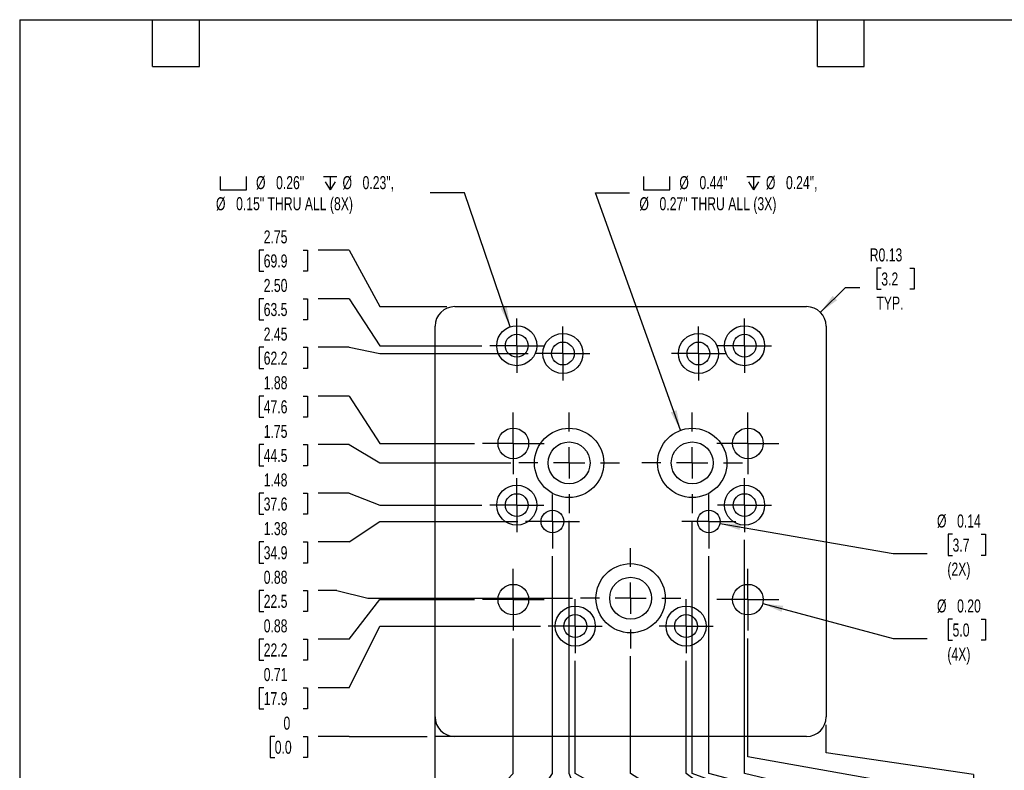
# Model space of a CAD drawing. Header units: inches. Extents: x 0.5 to 21.5, y 0.5 to 16.5.
# Tile 2 of 3: x 0.5 to 13.1, y 6.9 to 16.5. Entities that reach past the tile are written whole.
import ezdxf

# ---------------------------------------------------------------- set-up
doc = ezdxf.new("R2010")
doc.units = ezdxf.units.IN
doc.header["$LTSCALE"] = 2
doc.header["$MEASUREMENT"] = 0
doc.header["$PDSIZE"] = -1
doc.linetypes.add('CENTERX2', pattern=[0.8, 0.5, -0.1, 0.1, -0.1])
doc.layers.add('CENTER', color=40, linetype='CENTERX2')
doc.layers.add('DIMENSIONS', color=140, linetype='Continuous', lineweight=25)
doc.layers.add('TEXT', color=140, linetype='Continuous', lineweight=25)
doc.styles.add('SLDTEXTSTYLE0', font='TXT', dxfattribs={"width": 0.7})
doc.dimstyles.new('SLDDIMSTYLE0', dxfattribs={"dimtxt": 0.169922, "dimasz": 0.26, "dimexe": 0, "dimexo": 0.0625, "dimgap": 0.04248, "dimtad": 0, "dimtih": 1, "dimtoh": 1, "dimdec": 0, "dimlfac": 0.5, "dimrnd": 1e-09, "dimdsep": 46, "dimtxsty": 'SLDTEXTSTYLE0', "dimblk1": 'NONE', "dimblk2": 'NONE', "dimsah": 1, "dimcen": 0.09, "dimadec": 0, "dimazin": 2, "dimtfac": 1, "dimtdec": 0, "dimtofl": 0, "dimtmove": 0, "dimatfit": 3, "dimldrblk": 'NONE', "dimfxl": 0, "dimfrac": 2, "dimtolj": 1, "dimtzin": 12, "dimarcsym": 0})
doc.dimstyles.new('SLDDIMSTYLE1', dxfattribs={"dimtxt": 0.169922, "dimasz": 0.26, "dimexe": 0, "dimexo": 0.0625, "dimgap": 0.04248, "dimtad": 0, "dimtih": 1, "dimtoh": 1, "dimlfac": 0.5, "dimrnd": 1e-09, "dimdsep": 46, "dimtxsty": 'SLDTEXTSTYLE0', "dimblk1": 'NONE', "dimblk2": 'NONE', "dimsah": 1, "dimcen": 0.09, "dimadec": 0, "dimazin": 2, "dimtfac": 1, "dimtofl": 0, "dimtmove": 0, "dimatfit": 3, "dimldrblk": 'NONE', "dimfxl": 0, "dimfrac": 2, "dimtolj": 1, "dimtzin": 12, "dimarcsym": 0})
doc.dimstyles.new('SLDDIMSTYLE2', dxfattribs={"dimtxt": 0.169922, "dimasz": 0.26, "dimexe": 0, "dimexo": 0.0625, "dimgap": 0.04248, "dimtad": 0, "dimtih": 1, "dimtoh": 1, "dimlfac": 0.5, "dimrnd": 1e-09, "dimzin": 12, "dimdsep": 46, "dimtxsty": 'SLDTEXTSTYLE0', "dimblk1": 'NONE', "dimblk2": 'NONE', "dimsah": 1, "dimcen": 0.09, "dimadec": 0, "dimazin": 3, "dimtfac": 1, "dimtofl": 0, "dimtmove": 0, "dimatfit": 3, "dimldrblk": 'NONE', "dimfxl": 0, "dimfrac": 2, "dimtolj": 1, "dimtzin": 12, "dimarcsym": 0})
doc.dimstyles.new('SLDDIMSTYLE3', dxfattribs={"dimtxt": 0.169922, "dimasz": 0.26, "dimexe": 0, "dimexo": 0.0625, "dimgap": 0.04248, "dimtad": 0, "dimtih": 1, "dimtoh": 1, "dimlfac": 0.5, "dimrnd": 1e-09, "dimzin": 4, "dimdsep": 46, "dimtxsty": 'SLDTEXTSTYLE0', "dimblk1": 'NONE', "dimblk2": 'NONE', "dimsah": 1, "dimcen": 0.09, "dimadec": 0, "dimazin": 1, "dimtfac": 1, "dimtofl": 0, "dimtmove": 0, "dimatfit": 3, "dimldrblk": 'NONE', "dimfxl": 0, "dimfrac": 2, "dimtolj": 1, "dimtzin": 12, "dimarcsym": 0})
doc.dimstyles.new('SLDDIMSTYLE4', dxfattribs={"dimtxt": 0.169922, "dimasz": 0.26, "dimexe": 0, "dimexo": 0.0625, "dimgap": 0.04248, "dimtad": 0, "dimtih": 1, "dimtoh": 1, "dimlfac": 0.5, "dimrnd": 1e-09, "dimzin": 0, "dimdsep": 46, "dimtxsty": 'SLDTEXTSTYLE0', "dimblk1": 'NONE', "dimblk2": 'NONE', "dimsah": 1, "dimcen": 0.09, "dimadec": 0, "dimazin": 0, "dimtfac": 1, "dimtofl": 0, "dimtmove": 0, "dimatfit": 3, "dimldrblk": 'NONE', "dimfxl": 0, "dimfrac": 2, "dimtolj": 1, "dimtzin": 12, "dimarcsym": 0})
doc.dimstyles.new('SLDDIMSTYLE5', dxfattribs={"dimtxt": 0.169922, "dimasz": 0.26, "dimexe": 0, "dimexo": 0.0625, "dimgap": 0.04248, "dimtad": 0, "dimtih": 1, "dimtoh": 1, "dimlfac": 0.5, "dimrnd": 1e-09, "dimdsep": 46, "dimtxsty": 'SLDTEXTSTYLE0', "dimsah": 1, "dimcen": 0, "dimadec": 0, "dimazin": 2, "dimtfac": 1, "dimtofl": 0, "dimtmove": 0, "dimatfit": 3, "dimfxl": 0, "dimfrac": 2, "dimtolj": 1, "dimtzin": 12, "dimarcsym": 0})
doc.dimstyles.new('SLDDIMSTYLE6', dxfattribs={"dimtxt": 0.169922, "dimasz": 0.26, "dimexe": 0, "dimexo": 0.0625, "dimgap": 0.04248, "dimtad": 0, "dimtih": 1, "dimtoh": 1, "dimlfac": 0.5, "dimrnd": 1e-09, "dimzin": 0, "dimdsep": 46, "dimtxsty": 'SLDTEXTSTYLE0', "dimsah": 1, "dimcen": 0, "dimadec": 0, "dimazin": 0, "dimtfac": 1, "dimtofl": 0, "dimtmove": 0, "dimatfit": 3, "dimfxl": 0, "dimfrac": 2, "dimtolj": 1, "dimtzin": 12, "dimarcsym": 0})
doc.dimstyles.new('SLDDIMSTYLE7', dxfattribs={"dimtxt": 0.169922, "dimasz": 0.26, "dimexe": 0, "dimexo": 0.0625, "dimgap": 0.04248, "dimtad": 0, "dimtih": 1, "dimtoh": 1, "dimlfac": 0.5, "dimrnd": 1e-09, "dimzin": 12, "dimdsep": 46, "dimtxsty": 'SLDTEXTSTYLE0', "dimsah": 1, "dimcen": 0, "dimadec": 0, "dimazin": 3, "dimtfac": 1, "dimtofl": 0, "dimtmove": 0, "dimatfit": 3, "dimfxl": 0, "dimfrac": 2, "dimtolj": 1, "dimtzin": 12, "dimarcsym": 0})
doc.dimstyles.new('SLDDIMSTYLE8', dxfattribs={"dimtxt": 0.169922, "dimasz": 0.26, "dimexe": 0, "dimexo": 0.0625, "dimgap": 0.04248, "dimtad": 0, "dimtih": 1, "dimtoh": 1, "dimlfac": 0.5, "dimrnd": 1e-09, "dimdsep": 46, "dimtxsty": 'SLDTEXTSTYLE0', "dimsah": 1, "dimcen": 0, "dimadec": 0, "dimazin": 2, "dimtfac": 1, "dimtofl": 0, "dimtmove": 0, "dimatfit": 3, "dimfxl": 0, "dimfrac": 2, "dimtolj": 1, "dimtzin": 12, "dimarcsym": 0})

# ---------------------------------------------------------------- blocks, each defined once
blk = doc.blocks.new('_D')
at = {"layer": 'DIMENSIONS'}
for p, q in [((3.761, 7.328), (3.704, 7.328)), ((3.704, 7.328), (3.704, 7.058)), ((4.125, 7.328), (4.182, 7.328)), ((4.182, 7.328), (4.182, 7.058)), ((4.711, 7.328), (4.317, 7.328)), ((4.711, 7.328), (5.105, 7.328)), ((5.105, 7.328), (5.712, 7.328)), ((3.704, 7.058), (3.761, 7.058)), ((4.182, 7.058), (4.125, 7.058))]:
    blk.add_line(p, q, dxfattribs=at)
at = {"layer": 'DIMENSIONS', "attachment_point": 1, "style": 'SLDTEXTSTYLE0'}
for s, insert, char_height in [('0', (3.873, 7.581), 0.167), ('0.0', (3.761, 7.273), 0.1667)]:
    blk.add_mtext(s, dxfattribs=dict(at, insert=insert, char_height=char_height))
blk = doc.blocks.new('_None')
blk = doc.blocks.new('_D_1')
at = {"layer": 'DIMENSIONS'}
for p, q in [((4.711, 7.95), (5.105, 8.74)), ((5.105, 8.74), (7.158, 8.74)), ((3.62, 7.95), (3.563, 7.95)), ((3.563, 7.95), (3.563, 7.68)), ((4.125, 7.95), (4.182, 7.95)), ((4.182, 7.95), (4.182, 7.68)), ((4.711, 7.95), (4.317, 7.95)), ((3.563, 7.68), (3.62, 7.68)), ((4.182, 7.68), (4.125, 7.68))]:
    blk.add_line(p, q, dxfattribs=at)
at = {"layer": 'DIMENSIONS', "char_height": 0.1667, "attachment_point": 1, "style": 'SLDTEXTSTYLE0'}
for s, insert in [('0.71', (3.62, 8.203)), ('17.9', (3.62, 7.895))]:
    blk.add_mtext(s, dxfattribs=dict(at, insert=insert))
blk = doc.blocks.new('_D_2')
at = {"layer": 'DIMENSIONS'}
for p, q in [((4.711, 8.573), (5.105, 9.078)), ((5.105, 9.078), (6.317, 9.078)), ((3.62, 8.573), (3.563, 8.573)), ((3.563, 8.573), (3.563, 8.303)), ((4.125, 8.573), (4.182, 8.573)), ((4.182, 8.573), (4.182, 8.303)), ((4.711, 8.573), (4.317, 8.573)), ((3.563, 8.303), (3.62, 8.303)), ((4.182, 8.303), (4.125, 8.303))]:
    blk.add_line(p, q, dxfattribs=at)
at = {"layer": 'DIMENSIONS', "char_height": 0.1667, "attachment_point": 1, "style": 'SLDTEXTSTYLE0'}
for s, insert in [('0.88', (3.62, 8.826)), ('22.2', (3.62, 8.517))]:
    blk.add_mtext(s, dxfattribs=dict(at, insert=insert))
blk = doc.blocks.new('_D_3')
at = {"layer": 'DIMENSIONS'}
for p, q in [((3.62, 9.195), (3.563, 9.195)), ((3.563, 9.195), (3.563, 8.925)), ((4.125, 9.195), (4.182, 9.195)), ((4.182, 9.195), (4.182, 8.925)), ((4.557, 9.195), (4.317, 9.195)), ((4.557, 9.195), (4.951, 9.096)), ((4.951, 9.096), (7.57, 9.096)), ((3.563, 8.925), (3.62, 8.925)), ((4.182, 8.925), (4.125, 8.925))]:
    blk.add_line(p, q, dxfattribs=at)
at = {"layer": 'DIMENSIONS', "char_height": 0.1667, "attachment_point": 1, "style": 'SLDTEXTSTYLE0'}
for s, insert in [('0.88', (3.62, 9.448)), ('22.5', (3.62, 9.14))]:
    blk.add_mtext(s, dxfattribs=dict(at, insert=insert))
blk = doc.blocks.new('_D_4')
at = {"layer": 'DIMENSIONS'}
for p, q in [((4.711, 9.817), (5.105, 10.078)), ((5.105, 10.078), (6.868, 10.078)), ((3.62, 9.817), (3.563, 9.817)), ((3.563, 9.817), (3.563, 9.547)), ((4.125, 9.817), (4.182, 9.817)), ((4.182, 9.817), (4.182, 9.547)), ((4.711, 9.817), (4.317, 9.817)), ((3.563, 9.547), (3.62, 9.547)), ((4.182, 9.547), (4.125, 9.547))]:
    blk.add_line(p, q, dxfattribs=at)
at = {"layer": 'DIMENSIONS', "char_height": 0.1667, "attachment_point": 1, "style": 'SLDTEXTSTYLE0'}
for s, insert in [('1.38', (3.62, 10.07)), ('34.9', (3.62, 9.762))]:
    blk.add_mtext(s, dxfattribs=dict(at, insert=insert))
blk = doc.blocks.new('_D_5')
at = {"layer": 'DIMENSIONS'}
for p, q in [((3.62, 10.44), (3.563, 10.44)), ((3.563, 10.44), (3.563, 10.17)), ((4.125, 10.44), (4.182, 10.44)), ((4.182, 10.44), (4.182, 10.17)), ((4.711, 10.44), (4.317, 10.44)), ((4.711, 10.44), (5.105, 10.288)), ((5.105, 10.288), (6.41, 10.288)), ((3.563, 10.17), (3.62, 10.17)), ((4.182, 10.17), (4.125, 10.17))]:
    blk.add_line(p, q, dxfattribs=at)
at = {"layer": 'DIMENSIONS', "char_height": 0.1667, "attachment_point": 1, "style": 'SLDTEXTSTYLE0'}
for s, insert in [('1.48', (3.62, 10.693)), ('37.6', (3.62, 10.385))]:
    blk.add_mtext(s, dxfattribs=dict(at, insert=insert))
blk = doc.blocks.new('_D_6')
at = {"layer": 'DIMENSIONS'}
for p, q in [((3.62, 11.062), (3.563, 11.062)), ((3.563, 11.062), (3.563, 10.792)), ((4.125, 11.062), (4.182, 11.062)), ((4.182, 11.062), (4.182, 10.792)), ((4.711, 11.062), (4.317, 11.062)), ((4.711, 11.062), (5.105, 10.828)), ((5.105, 10.828), (6.782, 10.828)), ((3.563, 10.792), (3.62, 10.792)), ((4.182, 10.792), (4.125, 10.792))]:
    blk.add_line(p, q, dxfattribs=at)
at = {"layer": 'DIMENSIONS', "char_height": 0.1667, "attachment_point": 1, "style": 'SLDTEXTSTYLE0'}
for s, insert in [('1.75', (3.62, 11.315)), ('44.5', (3.62, 11.007))]:
    blk.add_mtext(s, dxfattribs=dict(at, insert=insert))
blk = doc.blocks.new('_D_7')
at = {"layer": 'DIMENSIONS'}
for p, q in [((3.62, 11.684), (3.563, 11.684)), ((3.563, 11.684), (3.563, 11.414)), ((4.125, 11.684), (4.182, 11.684)), ((4.182, 11.684), (4.182, 11.414)), ((4.711, 11.684), (4.317, 11.684)), ((4.711, 11.684), (5.105, 11.078)), ((3.563, 11.414), (3.62, 11.414)), ((4.182, 11.414), (4.125, 11.414)), ((5.105, 11.078), (6.317, 11.078))]:
    blk.add_line(p, q, dxfattribs=at)
at = {"layer": 'DIMENSIONS', "char_height": 0.1667, "attachment_point": 1, "style": 'SLDTEXTSTYLE0'}
for s, insert in [('1.88', (3.62, 11.937)), ('47.6', (3.62, 11.629))]:
    blk.add_mtext(s, dxfattribs=dict(at, insert=insert))
blk = doc.blocks.new('_D_8')
at = {"layer": 'DIMENSIONS'}
for p, q in [((3.62, 12.307), (3.563, 12.307)), ((3.563, 12.307), (3.563, 12.037)), ((4.125, 12.307), (4.182, 12.307)), ((4.182, 12.307), (4.182, 12.037)), ((4.711, 12.307), (4.317, 12.307)), ((4.711, 12.307), (5.105, 12.228)), ((5.105, 12.228), (7.001, 12.228)), ((3.563, 12.037), (3.62, 12.037)), ((4.182, 12.037), (4.125, 12.037))]:
    blk.add_line(p, q, dxfattribs=at)
at = {"layer": 'DIMENSIONS', "char_height": 0.1667, "attachment_point": 1, "style": 'SLDTEXTSTYLE0'}
for s, insert in [('2.45', (3.62, 12.56)), ('62.2', (3.62, 12.252))]:
    blk.add_mtext(s, dxfattribs=dict(at, insert=insert))
blk = doc.blocks.new('_D_9')
at = {"layer": 'DIMENSIONS'}
for p, q in [((3.62, 12.929), (3.563, 12.929)), ((3.563, 12.929), (3.563, 12.659)), ((4.125, 12.929), (4.182, 12.929)), ((4.182, 12.929), (4.182, 12.659)), ((4.711, 12.929), (4.317, 12.929)), ((4.711, 12.929), (5.105, 12.328)), ((3.563, 12.659), (3.62, 12.659)), ((4.182, 12.659), (4.125, 12.659)), ((5.105, 12.328), (6.41, 12.328))]:
    blk.add_line(p, q, dxfattribs=at)
at = {"layer": 'DIMENSIONS', "char_height": 0.1667, "attachment_point": 1, "style": 'SLDTEXTSTYLE0'}
for s, insert in [('2.50', (3.62, 13.182)), ('63.5', (3.62, 12.874))]:
    blk.add_mtext(s, dxfattribs=dict(at, insert=insert))
blk = doc.blocks.new('_D_10')
at = {"layer": 'DIMENSIONS'}
for p, q in [((3.62, 13.552), (3.563, 13.552)), ((3.563, 13.552), (3.563, 13.282)), ((4.125, 13.552), (4.182, 13.552)), ((4.182, 13.552), (4.182, 13.282)), ((4.711, 13.552), (4.317, 13.552)), ((4.711, 13.552), (5.105, 12.828)), ((3.563, 13.282), (3.62, 13.282)), ((4.182, 13.282), (4.125, 13.282)), ((5.105, 12.828), (5.962, 12.828))]:
    blk.add_line(p, q, dxfattribs=at)
at = {"layer": 'DIMENSIONS', "char_height": 0.1667, "attachment_point": 1, "style": 'SLDTEXTSTYLE0'}
for s, insert in [('2.75', (3.62, 13.804)), ('69.9', (3.62, 13.496))]:
    blk.add_mtext(s, dxfattribs=dict(at, insert=insert))
blk = doc.blocks.new('_D_11')
at = {"layer": 'DIMENSIONS'}
for p, q in [((5.812, 6.855), (5.812, 7.478)), ((5.812, 6.462), (5.812, 6.855)), ((5.812, 6.462), (5.812, 6.068)), ((5.812, 5.876), (5.812, 5.933)), ((5.812, 5.933), (6.083, 5.933)), ((6.083, 5.933), (6.083, 5.876)), ((5.812, 5.512), (5.812, 5.455)), ((5.812, 5.455), (6.083, 5.455)), ((6.083, 5.455), (6.083, 5.512))]:
    blk.add_line(p, q, dxfattribs=at)
at = {"layer": 'DIMENSIONS', "attachment_point": 1, "rotation": 90, "style": 'SLDTEXTSTYLE0'}
for s, insert, char_height in [('0.0', (5.868, 5.512), 0.1667), ('0', (5.56, 5.623), 0.167)]:
    blk.add_mtext(s, dxfattribs=dict(at, insert=insert, char_height=char_height))
blk = doc.blocks.new('_D_12')
at = {"layer": 'DIMENSIONS'}
for p, q in [((6.812, 6.855), (6.812, 8.582)), ((6.435, 6.462), (6.812, 6.855)), ((6.435, 6.462), (6.435, 6.068)), ((6.435, 5.876), (6.435, 5.933)), ((6.435, 5.933), (6.705, 5.933)), ((6.705, 5.933), (6.705, 5.876)), ((6.435, 5.371), (6.435, 5.314)), ((6.435, 5.314), (6.705, 5.314)), ((6.705, 5.314), (6.705, 5.371))]:
    blk.add_line(p, q, dxfattribs=at)
at = {"layer": 'DIMENSIONS', "char_height": 0.1667, "attachment_point": 1, "rotation": 90, "style": 'SLDTEXTSTYLE0'}
for s, insert in [('0.50', (6.182, 5.371)), ('12.7', (6.49, 5.371))]:
    blk.add_mtext(s, dxfattribs=dict(at, insert=insert))
blk = doc.blocks.new('_D_13')
at = {"layer": 'DIMENSIONS'}
for p, q in [((7.312, 6.855), (7.312, 9.633)), ((7.057, 6.462), (7.312, 6.855)), ((7.057, 6.462), (7.057, 6.068)), ((7.057, 5.876), (7.057, 5.933)), ((7.057, 5.933), (7.327, 5.933)), ((7.327, 5.933), (7.327, 5.876)), ((7.057, 5.371), (7.057, 5.314)), ((7.057, 5.314), (7.327, 5.314)), ((7.327, 5.314), (7.327, 5.371))]:
    blk.add_line(p, q, dxfattribs=at)
at = {"layer": 'DIMENSIONS', "char_height": 0.1667, "attachment_point": 1, "rotation": 90, "style": 'SLDTEXTSTYLE0'}
for s, insert in [('0.75', (6.804, 5.371)), ('19.1', (7.112, 5.371))]:
    blk.add_mtext(s, dxfattribs=dict(at, insert=insert))
blk = doc.blocks.new('_D_14')
at = {"layer": 'DIMENSIONS'}
for p, q in [((7.525, 6.855), (7.525, 10.085)), ((7.68, 6.462), (7.525, 6.855)), ((7.68, 6.462), (7.68, 6.068)), ((7.68, 5.876), (7.68, 5.933)), ((7.68, 5.933), (7.95, 5.933)), ((7.95, 5.933), (7.95, 5.876)), ((7.68, 5.371), (7.68, 5.314)), ((7.68, 5.314), (7.95, 5.314)), ((7.95, 5.314), (7.95, 5.371))]:
    blk.add_line(p, q, dxfattribs=at)
at = {"layer": 'DIMENSIONS', "char_height": 0.1667, "attachment_point": 1, "rotation": 90, "style": 'SLDTEXTSTYLE0'}
for s, insert in [('0.86', (7.427, 5.371)), ('21.8', (7.735, 5.371))]:
    blk.add_mtext(s, dxfattribs=dict(at, insert=insert))
blk = doc.blocks.new('_D_15')
at = {"layer": 'DIMENSIONS'}
for p, q in [((7.604, 6.855), (7.604, 8.294)), ((8.302, 6.462), (7.604, 6.855)), ((8.302, 6.462), (8.302, 6.068)), ((8.302, 5.876), (8.302, 5.933)), ((8.302, 5.933), (8.572, 5.933)), ((8.572, 5.933), (8.572, 5.876)), ((8.302, 5.371), (8.302, 5.314)), ((8.302, 5.314), (8.572, 5.314)), ((8.572, 5.314), (8.572, 5.371))]:
    blk.add_line(p, q, dxfattribs=at)
at = {"layer": 'DIMENSIONS', "char_height": 0.1667, "attachment_point": 1, "rotation": 90, "style": 'SLDTEXTSTYLE0'}
for s, insert in [('0.90', (8.049, 5.371)), ('22.8', (8.357, 5.371))]:
    blk.add_mtext(s, dxfattribs=dict(at, insert=insert))
blk = doc.blocks.new('_D_16')
at = {"layer": 'DIMENSIONS'}
for p, q in [((8.312, 6.855), (8.312, 8.353)), ((8.924, 6.462), (8.312, 6.855)), ((8.924, 6.462), (8.924, 6.068)), ((8.924, 5.876), (8.924, 5.933)), ((8.924, 5.933), (9.194, 5.933)), ((9.194, 5.933), (9.194, 5.876)), ((8.924, 5.371), (8.924, 5.314)), ((8.924, 5.314), (9.194, 5.314)), ((9.194, 5.314), (9.194, 5.371))]:
    blk.add_line(p, q, dxfattribs=at)
at = {"layer": 'DIMENSIONS', "char_height": 0.1667, "attachment_point": 1, "rotation": 90, "style": 'SLDTEXTSTYLE0'}
for s, insert in [('1.25', (8.671, 5.371)), ('31.8', (8.979, 5.371))]:
    blk.add_mtext(s, dxfattribs=dict(at, insert=insert))
blk = doc.blocks.new('_D_17')
at = {"layer": 'DIMENSIONS'}
for p, q in [((9.021, 6.855), (9.021, 8.294)), ((9.547, 6.462), (9.021, 6.855)), ((9.547, 6.462), (9.547, 6.068)), ((9.547, 5.876), (9.547, 5.933)), ((9.547, 5.933), (9.817, 5.933)), ((9.817, 5.933), (9.817, 5.876)), ((9.547, 5.371), (9.547, 5.314)), ((9.547, 5.314), (9.817, 5.314)), ((9.817, 5.314), (9.817, 5.371))]:
    blk.add_line(p, q, dxfattribs=at)
at = {"layer": 'DIMENSIONS', "char_height": 0.1667, "attachment_point": 1, "rotation": 90, "style": 'SLDTEXTSTYLE0'}
for s, insert in [('1.60', (9.294, 5.371)), ('40.8', (9.602, 5.371))]:
    blk.add_mtext(s, dxfattribs=dict(at, insert=insert))
blk = doc.blocks.new('_D_18')
at = {"layer": 'DIMENSIONS'}
for p, q in [((9.1, 6.855), (9.1, 10.085)), ((10.169, 6.462), (9.1, 6.855)), ((10.169, 6.462), (10.169, 6.068)), ((10.169, 5.876), (10.169, 5.933)), ((10.169, 5.933), (10.439, 5.933)), ((10.439, 5.933), (10.439, 5.876)), ((10.169, 5.371), (10.169, 5.314)), ((10.169, 5.314), (10.439, 5.314)), ((10.439, 5.314), (10.439, 5.371))]:
    blk.add_line(p, q, dxfattribs=at)
at = {"layer": 'DIMENSIONS', "char_height": 0.1667, "attachment_point": 1, "rotation": 90, "style": 'SLDTEXTSTYLE0'}
for s, insert in [('1.64', (9.916, 5.371)), ('41.8', (10.224, 5.371))]:
    blk.add_mtext(s, dxfattribs=dict(at, insert=insert))
blk = doc.blocks.new('_D_19')
at = {"layer": 'DIMENSIONS'}
for p, q in [((9.312, 6.855), (9.312, 9.633)), ((10.791, 6.462), (9.312, 6.855)), ((10.791, 6.462), (10.791, 6.068)), ((10.791, 5.876), (10.791, 5.933)), ((10.791, 5.933), (11.061, 5.933)), ((11.061, 5.933), (11.061, 5.876)), ((10.791, 5.371), (10.791, 5.314)), ((10.791, 5.314), (11.061, 5.314)), ((11.061, 5.314), (11.061, 5.371))]:
    blk.add_line(p, q, dxfattribs=at)
at = {"layer": 'DIMENSIONS', "char_height": 0.1667, "attachment_point": 1, "rotation": 90, "style": 'SLDTEXTSTYLE0'}
for s, insert in [('1.75', (10.538, 5.371)), ('44.5', (10.847, 5.371))]:
    blk.add_mtext(s, dxfattribs=dict(at, insert=insert))
blk = doc.blocks.new('_D_20')
at = {"layer": 'DIMENSIONS'}
for p, q in [((9.769, 6.855), (9.769, 9.842)), ((11.414, 6.462), (9.769, 6.855)), ((11.414, 6.462), (11.414, 6.068)), ((11.414, 5.876), (11.414, 5.933)), ((11.414, 5.933), (11.684, 5.933)), ((11.684, 5.933), (11.684, 5.876)), ((11.414, 5.371), (11.414, 5.314)), ((11.414, 5.314), (11.684, 5.314)), ((11.684, 5.314), (11.684, 5.371))]:
    blk.add_line(p, q, dxfattribs=at)
at = {"layer": 'DIMENSIONS', "char_height": 0.1667, "attachment_point": 1, "rotation": 90, "style": 'SLDTEXTSTYLE0'}
for s, insert in [('1.98', (11.161, 5.371)), ('50.3', (11.469, 5.371))]:
    blk.add_mtext(s, dxfattribs=dict(at, insert=insert))
blk = doc.blocks.new('_D_21')
at = {"layer": 'DIMENSIONS'}
for p, q in [((9.812, 7.065), (9.812, 8.582)), ((12.036, 6.671), (9.812, 7.065)), ((12.036, 6.671), (12.036, 6.068)), ((12.036, 5.876), (12.036, 5.933)), ((12.036, 5.933), (12.306, 5.933)), ((12.306, 5.933), (12.306, 5.876)), ((12.036, 5.371), (12.036, 5.314)), ((12.036, 5.314), (12.306, 5.314)), ((12.306, 5.314), (12.306, 5.371))]:
    blk.add_line(p, q, dxfattribs=at)
at = {"layer": 'DIMENSIONS', "char_height": 0.1667, "attachment_point": 1, "rotation": 90, "style": 'SLDTEXTSTYLE0'}
for s, insert in [('2.00', (11.783, 5.371)), ('50.8', (12.091, 5.371))]:
    blk.add_mtext(s, dxfattribs=dict(at, insert=insert))
blk = doc.blocks.new('_D_22')
at = {"layer": 'DIMENSIONS'}
for p, q in [((10.812, 7.116), (10.812, 7.478)), ((12.698, 6.839), (10.812, 7.116)), ((12.698, 6.839), (12.698, 6.068)), ((12.698, 5.876), (12.698, 5.933)), ((12.698, 5.933), (12.968, 5.933)), ((12.968, 5.933), (12.968, 5.876)), ((12.698, 5.371), (12.698, 5.314)), ((12.698, 5.314), (12.968, 5.314)), ((12.968, 5.314), (12.968, 5.371))]:
    blk.add_line(p, q, dxfattribs=at)
at = {"layer": 'DIMENSIONS', "char_height": 0.1667, "attachment_point": 1, "rotation": 90, "style": 'SLDTEXTSTYLE0'}
for s, insert in [('2.50', (12.445, 5.371)), ('63.5', (12.753, 5.371))]:
    blk.add_mtext(s, dxfattribs=dict(at, insert=insert))
blk = doc.blocks.new('_D_23')
at = {"layer": 'DIMENSIONS'}
for p, q in [((11.517, 13.321), (11.46, 13.321)), ((11.46, 13.321), (11.46, 13.05)), ((11.88, 13.321), (11.938, 13.321)), ((11.938, 13.321), (11.938, 13.05)), ((10.739, 12.755), (11.058, 13.074)), ((11.058, 13.074), (11.244, 13.074)), ((11.46, 13.05), (11.517, 13.05)), ((11.938, 13.05), (11.88, 13.05))]:
    blk.add_line(p, q, dxfattribs=at)
blk.add_solid([(10.739, 12.755), (10.951, 12.91), (10.895, 12.967)], dxfattribs=at)
at = {"layer": 'DIMENSIONS', "char_height": 0.1667, "attachment_point": 1, "style": 'SLDTEXTSTYLE0'}
for s, insert in [('R0.13', (11.369, 13.573)), ('3.2', (11.517, 13.265)), ('TYP.', (11.454, 12.957))]:
    blk.add_mtext(s, dxfattribs=dict(at, insert=insert))
blk = doc.blocks.new('_D_24')
at = {"layer": 'DIMENSIONS'}
for p, q in [((10.002, 9.027), (11.667, 8.581)), ((12.428, 8.828), (12.371, 8.828)), ((12.371, 8.828), (12.371, 8.558)), ((12.792, 8.828), (12.849, 8.828)), ((12.849, 8.828), (12.849, 8.558)), ((11.667, 8.581), (12.104, 8.581)), ((12.371, 8.558), (12.428, 8.558)), ((12.849, 8.558), (12.792, 8.558))]:
    blk.add_line(p, q, dxfattribs=at)
blk.add_solid([(10.002, 9.027), (10.242, 8.921), (10.263, 8.999)], dxfattribs=at)
at = {"layer": 'DIMENSIONS', "char_height": 0.1667, "attachment_point": 1, "style": 'SLDTEXTSTYLE0'}
for s, insert in [('%%c', (12.229, 9.081)), ('0.20', (12.486, 9.081)), ('5.0', (12.428, 8.773)), ('(4X)', (12.362, 8.465))]:
    blk.add_mtext(s, dxfattribs=dict(at, insert=insert))
blk = doc.blocks.new('SW_SYMBOL_HOLE_SPOT')
at = {"layer": 'DIMENSIONS', "color": 0}
for p, q in [((0, 68.9), (0, 5.9)), ((126, 5.9), (126, 68.9)), ((0, 5.9), (126, 5.9))]:
    blk.add_line(p, q, dxfattribs=at)
blk = doc.blocks.new('SW_SYMBOL_HOLE_DEPTH')
at = {"layer": 'DIMENSIONS', "color": 0}
for p, q in [((0, 68.9), (63, 68.9)), ((31.5, 68.9), (31.5, 5.9)), ((7.9, 43.7), (31.5, 5.9)), ((55.1, 43.7), (31.5, 5.9))]:
    blk.add_line(p, q, dxfattribs=at)
blk = doc.blocks.new('_D_25')
at = {"layer": 'DIMENSIONS'}
for p, q in [((6.187, 14.283), (5.749, 14.283)), ((6.773, 12.57), (6.187, 14.283))]:
    blk.add_line(p, q, dxfattribs=at)
blk.add_solid([(6.773, 12.57), (6.727, 12.829), (6.651, 12.803)], dxfattribs=at)
at = {"layer": 'DIMENSIONS', "xscale": 0.002688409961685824, "yscale": 0.002688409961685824, "zscale": 0.002688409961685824}
for name, p in [('SW_SYMBOL_HOLE_SPOT', (3.062, 14.306)), ('SW_SYMBOL_HOLE_DEPTH', (4.385, 14.306))]:
    blk.add_blockref(name, p, dxfattribs=at)
at = {"layer": 'DIMENSIONS', "attachment_point": 1, "style": 'SLDTEXTSTYLE0'}
for s, insert, char_height in [('%%c', (3.522, 14.498), 0.1667), ('0.26"', (3.778, 14.498), 0.1667), ('%%c', (4.628, 14.498), 0.1667), ('0.23",', (4.884, 14.498), 0.1667), ('%%c', (3.01, 14.228), 0.1667), ('0.15" THRU ALL (8X)', (3.267, 14.228), 0.16667)]:
    blk.add_mtext(s, dxfattribs=dict(at, insert=insert, char_height=char_height))
blk = doc.blocks.new('_D_26')
at = {"layer": 'DIMENSIONS'}
for p, q in [((9.455, 10.053), (11.667, 9.668)), ((12.428, 9.915), (12.371, 9.915)), ((12.371, 9.915), (12.371, 9.645)), ((12.792, 9.915), (12.849, 9.915)), ((12.849, 9.915), (12.849, 9.645)), ((11.667, 9.668), (12.104, 9.668)), ((12.371, 9.645), (12.428, 9.645)), ((12.849, 9.645), (12.792, 9.645))]:
    blk.add_line(p, q, dxfattribs=at)
blk.add_solid([(9.455, 10.053), (9.704, 9.969), (9.718, 10.048)], dxfattribs=at)
at = {"layer": 'DIMENSIONS', "char_height": 0.1667, "attachment_point": 1, "style": 'SLDTEXTSTYLE0'}
for s, insert in [('%%c', (12.229, 10.168)), ('0.14', (12.486, 10.168)), ('3.7', (12.428, 9.86)), ('(2X)', (12.362, 9.552))]:
    blk.add_mtext(s, dxfattribs=dict(at, insert=insert))
blk = doc.blocks.new('_D_27')
at = {"layer": 'DIMENSIONS'}
for p, q in [((8.95, 11.245), (7.862, 14.283)), ((7.862, 14.283), (8.299, 14.283))]:
    blk.add_line(p, q, dxfattribs=at)
blk.add_solid([(8.95, 11.245), (8.9, 11.503), (8.825, 11.476)], dxfattribs=at)
at = {"layer": 'DIMENSIONS', "xscale": 0.002688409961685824, "yscale": 0.002688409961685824, "zscale": 0.002688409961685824}
for name, p in [('SW_SYMBOL_HOLE_SPOT', (8.476, 14.306)), ('SW_SYMBOL_HOLE_DEPTH', (9.799, 14.306))]:
    blk.add_blockref(name, p, dxfattribs=at)
at = {"layer": 'DIMENSIONS', "attachment_point": 1, "style": 'SLDTEXTSTYLE0'}
for s, insert, char_height in [('%%c', (8.935, 14.498), 0.1667), ('0.44"', (9.192, 14.498), 0.1667), ('%%c', (10.042, 14.498), 0.1667), ('0.24",', (10.298, 14.498), 0.1667), ('%%c', (8.424, 14.228), 0.1667), ('0.27" THRU ALL (3X)', (8.681, 14.228), 0.16667)]:
    blk.add_mtext(s, dxfattribs=dict(at, insert=insert, char_height=char_height))
blk = doc.blocks.new('SW_CENTERMARKSYMBOL_0')
at = {"layer": 'CENTER', "color": 0}
for p, q in [((0, 0.4), (0, 0.643)), ((0, 0), (0, 0.2)), ((-0.4, 0), (-0.643, 0)), ((0, 0), (-0.2, 0)), ((0, 0), (0, -0.2)), ((0, 0), (0.2, 0)), ((0.4, 0), (0.643, 0)), ((0, -0.4), (0, -0.643))]:
    blk.add_line(p, q, dxfattribs=at)
blk = doc.blocks.new('SW_CENTERMARKSYMBOL_1')
at = {"layer": 'CENTER', "color": 0}
for p, q in [((0, 0.4), (0, 0.643)), ((0, 0), (0, 0.2)), ((-0.4, 0), (-0.643, 0)), ((0, 0), (-0.2, 0)), ((0, 0), (0, -0.2)), ((0, 0), (0.2, 0)), ((0.4, 0), (0.643, 0)), ((0, -0.4), (0, -0.643))]:
    blk.add_line(p, q, dxfattribs=at)
blk = doc.blocks.new('SW_CENTERMARKSYMBOL_2')
at = {"layer": 'CENTER', "color": 0}
for p, q in [((0, 0.4), (0, 0.643)), ((0, 0), (0, 0.2)), ((-0.4, 0), (-0.643, 0)), ((0, 0), (-0.2, 0)), ((0, 0), (0, -0.2)), ((0, 0), (0.2, 0)), ((0.4, 0), (0.643, 0)), ((0, -0.4), (0, -0.643))]:
    blk.add_line(p, q, dxfattribs=at)
blk = doc.blocks.new('SW_CENTERMARKSYMBOL_3')
at = {"layer": 'CENTER', "color": 0}
for p, q in [((0, 0.2), (0, 0.3959)), ((0, 0), (0, 0.2)), ((-0.2, 0), (-0.3959, 0)), ((0, 0), (-0.2, 0)), ((0, 0), (0, -0.2)), ((0, 0), (0.2, 0)), ((0.2, 0), (0.3959, 0)), ((0, -0.2), (0, -0.3959))]:
    blk.add_line(p, q, dxfattribs=at)
blk = doc.blocks.new('SW_CENTERMARKSYMBOL_4')
at = {"layer": 'CENTER', "color": 0}
for p, q in [((0, 0.2), (0, 0.346)), ((0, 0), (0, 0.2)), ((-0.2, 0), (-0.346, 0)), ((0, 0), (-0.2, 0)), ((0, 0), (0, -0.2)), ((0, 0), (0.2, 0)), ((0.2, 0), (0.346, 0)), ((0, -0.2), (0, -0.346))]:
    blk.add_line(p, q, dxfattribs=at)
blk = doc.blocks.new('SW_CENTERMARKSYMBOL_5')
at = {"layer": 'CENTER', "color": 0}
for p, q in [((0, 0.2), (0, 0.346)), ((0, 0), (0, 0.2)), ((-0.2, 0), (-0.346, 0)), ((0, 0), (-0.2, 0)), ((0, 0), (0, -0.2)), ((0, 0), (0.2, 0)), ((0.2, 0), (0.346, 0)), ((0, -0.2), (0, -0.346))]:
    blk.add_line(p, q, dxfattribs=at)
blk = doc.blocks.new('SW_CENTERMARKSYMBOL_6')
at = {"layer": 'CENTER', "color": 0}
for p, q in [((0, 0.2), (0, 0.3959)), ((0, 0), (0, 0.2)), ((-0.2, 0), (-0.3959, 0)), ((0, 0), (-0.2, 0)), ((0, 0), (0, -0.2)), ((0, 0), (0.2, 0)), ((0.2, 0), (0.3959, 0)), ((0, -0.2), (0, -0.3959))]:
    blk.add_line(p, q, dxfattribs=at)
blk = doc.blocks.new('SW_CENTERMARKSYMBOL_7')
at = {"layer": 'CENTER', "color": 0}
for p, q in [((0, 0.2), (0, 0.346)), ((0, 0), (0, 0.2)), ((-0.2, 0), (-0.346, 0)), ((0, 0), (-0.2, 0)), ((0, 0), (0, -0.2)), ((0, 0), (0.2, 0)), ((0.2, 0), (0.346, 0)), ((0, -0.2), (0, -0.346))]:
    blk.add_line(p, q, dxfattribs=at)
blk = doc.blocks.new('SW_CENTERMARKSYMBOL_8')
at = {"layer": 'CENTER', "color": 0}
for p, q in [((0, 0.2), (0, 0.3449)), ((0, 0), (0, 0.2)), ((-0.2, 0), (-0.3449, 0)), ((0, 0), (-0.2, 0)), ((0, 0), (0, -0.2)), ((0, 0), (0.2, 0)), ((0.2, 0), (0.3449, 0)), ((0, -0.2), (0, -0.3449))]:
    blk.add_line(p, q, dxfattribs=at)
blk = doc.blocks.new('SW_CENTERMARKSYMBOL_9')
at = {"layer": 'CENTER', "color": 0}
for p, q in [((0, 0.2), (0, 0.3449)), ((0, 0), (0, 0.2)), ((-0.2, 0), (-0.3449, 0)), ((0, 0), (-0.2, 0)), ((0, 0), (0, -0.2)), ((0, 0), (0.2, 0)), ((0.2, 0), (0.3449, 0)), ((0, -0.2), (0, -0.3449))]:
    blk.add_line(p, q, dxfattribs=at)
blk = doc.blocks.new('SW_CENTERMARKSYMBOL_10')
at = {"layer": 'CENTER', "color": 0}
for p, q in [((0, 0.2), (0, 0.346)), ((0, 0), (0, 0.2)), ((-0.2, 0), (-0.346, 0)), ((0, 0), (-0.2, 0)), ((0, 0), (0, -0.2)), ((0, 0), (0.2, 0)), ((0.2, 0), (0.346, 0)), ((0, -0.2), (0, -0.346))]:
    blk.add_line(p, q, dxfattribs=at)
blk = doc.blocks.new('SW_CENTERMARKSYMBOL_11')
at = {"layer": 'CENTER', "color": 0}
for p, q in [((0, 0.2), (0, 0.3959)), ((0, 0), (0, 0.2)), ((-0.2, 0), (-0.3959, 0)), ((0, 0), (-0.2, 0)), ((0, 0), (0, -0.2)), ((0, 0), (0.2, 0)), ((0.2, 0), (0.3959, 0)), ((0, -0.2), (0, -0.3959))]:
    blk.add_line(p, q, dxfattribs=at)
blk = doc.blocks.new('SW_CENTERMARKSYMBOL_12')
at = {"layer": 'CENTER', "color": 0}
for p, q in [((0, 0.2), (0, 0.3959)), ((0, 0), (0, 0.2)), ((-0.2, 0), (-0.3959, 0)), ((0, 0), (-0.2, 0)), ((0, 0), (0, -0.2)), ((0, 0), (0.2, 0)), ((0.2, 0), (0.3959, 0)), ((0, -0.2), (0, -0.3959))]:
    blk.add_line(p, q, dxfattribs=at)
blk = doc.blocks.new('SW_CENTERMARKSYMBOL_13')
at = {"layer": 'CENTER', "color": 0}
for p, q in [((0, 0.2), (0, 0.346)), ((0, 0), (0, 0.2)), ((-0.2, 0), (-0.346, 0)), ((0, 0), (-0.2, 0)), ((0, 0), (0, -0.2)), ((0, 0), (0.2, 0)), ((0.2, 0), (0.346, 0)), ((0, -0.2), (0, -0.346))]:
    blk.add_line(p, q, dxfattribs=at)
blk = doc.blocks.new('SW_CENTERMARKSYMBOL_14')
at = {"layer": 'CENTER', "color": 0}
for p, q in [((0, 0.2), (0, 0.346)), ((0, 0), (0, 0.2)), ((-0.2, 0), (-0.346, 0)), ((0, 0), (-0.2, 0)), ((0, 0), (0, -0.2)), ((0, 0), (0.2, 0)), ((0.2, 0), (0.346, 0)), ((0, -0.2), (0, -0.346))]:
    blk.add_line(p, q, dxfattribs=at)
blk = doc.blocks.new('SW_CENTERMARKSYMBOL_15')
at = {"layer": 'CENTER', "color": 0}
for p, q in [((0, 0.2), (0, 0.346)), ((0, 0), (0, 0.2)), ((-0.2, 0), (-0.346, 0)), ((0, 0), (-0.2, 0)), ((0, 0), (0, -0.2)), ((0, 0), (0.2, 0)), ((0.2, 0), (0.346, 0)), ((0, -0.2), (0, -0.346))]:
    blk.add_line(p, q, dxfattribs=at)
blk = doc.blocks.new('SW_CENTERMARKSYMBOL_16')
at = {"layer": 'CENTER', "color": 0}
for p, q in [((0, 0.2), (0, 0.346)), ((0, 0), (0, 0.2)), ((-0.2, 0), (-0.346, 0)), ((0, 0), (-0.2, 0)), ((0, 0), (0, -0.2)), ((0, 0), (0.2, 0)), ((0.2, 0), (0.346, 0)), ((0, -0.2), (0, -0.346))]:
    blk.add_line(p, q, dxfattribs=at)

msp = doc.modelspace()

# ---------------------------------------------------------------- linework, layer by layer
for p, q in [((6.062, 12.828), (10.562, 12.828)), ((5.812, 7.578), (5.812, 12.578)), ((10.812, 12.578), (10.812, 7.578)), ((10.562, 7.328), (6.062, 7.328))]:
    msp.add_line(p, q)
for centre, radius in [((6.856, 12.328), 0.256), ((6.856, 12.328), 0.146), ((7.446, 12.228), 0.256), ((9.179, 12.228), 0.256), ((9.769, 12.328), 0.256), ((9.769, 12.328), 0.146), ((7.446, 12.228), 0.146), ((9.179, 12.228), 0.146), ((6.812, 11.078), 0.196), ((7.525, 10.828), 0.443), ((9.1, 10.828), 0.443), ((9.812, 11.078), 0.196), ((7.525, 10.828), 0.268), ((9.1, 10.828), 0.268), ((6.856, 10.288), 0.256), ((9.769, 10.288), 0.256), ((6.856, 10.288), 0.146), ((9.769, 10.288), 0.146), ((7.312, 10.078), 0.145), ((9.312, 10.078), 0.145), ((8.312, 9.096), 0.443), ((8.312, 9.096), 0.268), ((6.812, 9.078), 0.196), ((9.812, 9.078), 0.196), ((7.604, 8.74), 0.256), ((9.021, 8.74), 0.256), ((7.604, 8.74), 0.146), ((9.021, 8.74), 0.146)]:
    msp.add_circle(centre, radius)
for centre, start, end in [((6.062, 12.578), 90, 180), ((10.562, 12.578), 0, 90), ((6.062, 7.578), 180, 270), ((10.562, 7.578), 270, 0)]:
    msp.add_arc(centre, 0.25, start, end)
at = {"layer": 'CENTER'}
for p, q in [((5.812, 7.328), (5.812, 7.578)), ((6.062, 7.328), (5.812, 7.328))]:
    msp.add_line(p, q, dxfattribs=at)
msp.add_point((5.812, 7.328), dxfattribs=at)
at = {"layer": 'TEXT'}
for p, q in [((0.5, 16.5), (21.5, 16.5)), ((0.5, 16.5), (0.5, 0.5)), ((2.2, 15.9), (2.2, 16.5)), ((2.8, 15.9), (2.8, 16.5)), ((10.7, 15.9), (10.7, 16.5)), ((11.3, 15.9), (11.3, 16.5)), ((2.2, 15.9), (2.8, 15.9)), ((10.7, 15.9), (11.3, 15.9))]:
    msp.add_line(p, q, dxfattribs=at)

# ---------------------------------------------------------------- block references
at = {"layer": 'CENTER'}
for name, p in [('SW_CENTERMARKSYMBOL_13', (6.856, 12.328)), ('SW_CENTERMARKSYMBOL_16', (9.769, 12.328)), ('SW_CENTERMARKSYMBOL_14', (7.446, 12.228)), ('SW_CENTERMARKSYMBOL_15', (9.179, 12.228)), ('SW_CENTERMARKSYMBOL_12', (6.812, 11.078)), ('SW_CENTERMARKSYMBOL_0', (7.525, 10.828)), ('SW_CENTERMARKSYMBOL_1', (9.1, 10.828)), ('SW_CENTERMARKSYMBOL_11', (9.812, 11.078)), ('SW_CENTERMARKSYMBOL_7', (6.856, 10.288)), ('SW_CENTERMARKSYMBOL_10', (9.769, 10.288)), ('SW_CENTERMARKSYMBOL_8', (7.312, 10.078)), ('SW_CENTERMARKSYMBOL_9', (9.312, 10.078)), ('SW_CENTERMARKSYMBOL_2', (8.312, 9.096)), ('SW_CENTERMARKSYMBOL_6', (6.812, 9.078)), ('SW_CENTERMARKSYMBOL_3', (9.812, 9.078)), ('SW_CENTERMARKSYMBOL_5', (7.604, 8.74)), ('SW_CENTERMARKSYMBOL_4', (9.021, 8.74))]:
    msp.add_blockref(name, p, dxfattribs=at)

# ---------------------------------------------------------------- dimensions: what is measured, and where the dimension line sits
at = {"layer": 'DIMENSIONS'}
for p1, p2, text, dimstyle, picture, middle in [((6.939, 12.086), (6.773, 12.57), '{\\fGDT;v}%%c0.26"{\\fGDT;x}%%c0.23",\\P%%c0.15" THRU ALL (8X)', 'SLDDIMSTYLE7', '_D_25', (4.317, 14.283)), ((9.249, 10.411), (8.95, 11.245), '{\\fGDT;v}%%c0.44"{\\fGDT;x}%%c0.24",\\P%%c0.27" THRU ALL (3X)', 'SLDDIMSTYLE7', '_D_27', (9.731, 14.283)), ((9.17, 10.103), (9.455, 10.053), '<>\\P(2X)', 'SLDDIMSTYLE8', '_D_26', (12.61, 9.78)), ((9.623, 9.129), (10.002, 9.027), '<>\\P(4X)', 'SLDDIMSTYLE6', '_D_24', (12.61, 8.693))]:
    dim = msp.add_diameter_dim_2p(p1=p1, p2=p2, text=text, dimstyle=dimstyle, dxfattribs=at)
    dim.commit()
    dim.dimension.update_dxf_attribs({"geometry": picture, "text_midpoint": middle, "dimtype": 163})
for feature_location, offset, dtype, origin, dimstyle, picture, middle in [((6.062, 12.828), (-1.745, 0.724), 0, (5.812, 7.328), 'SLDDIMSTYLE2', '_D_10', (3.873, 13.552)), ((6.51, 12.328), (-2.193, 0.601), 0, (5.812, 7.328), 'SLDDIMSTYLE3', '_D_9', (3.873, 12.929)), ((7.101, 12.228), (-2.783, 0.079), 0, (5.812, 7.328), 'SLDDIMSTYLE2', '_D_8', (3.873, 12.307)), ((6.416541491, 11.077925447), (-2.099276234, 0.606560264), 0, (5.812441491, 7.327925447), 'SLDDIMSTYLE2', '_D_7', (3.872589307, 11.684485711)), ((6.882, 10.828), (-2.565, 0.234), 0, (5.812, 7.328), 'SLDDIMSTYLE2', '_D_6', (3.873, 11.062)), ((6.51, 10.288), (-2.193, 0.152), 0, (5.812, 7.328), 'SLDDIMSTYLE2', '_D_5', (3.873, 10.44)), ((6.967541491, 10.077925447), (-2.650276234, -0.260536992), 0, (5.812441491, 7.327925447), 'SLDDIMSTYLE2', '_D_4', (3.872589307, 9.817388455)), ((7.525, 10.185), (0.154, -4.117), 1, (5.812, 7.578), 'SLDDIMSTYLE1', '_D_14', (7.68, 5.623)), ((9.1, 10.185), (1.069, -4.117), 1, (5.812, 7.578), 'SLDDIMSTYLE2', '_D_18', (10.169, 5.623)), ((9.769, 9.942), (1.645, -3.874), 1, (5.812, 7.578), 'SLDDIMSTYLE2', '_D_20', (11.414, 5.623)), ((7.312, 9.733), (-0.255, -3.665), 1, (5.812, 7.578), 'SLDDIMSTYLE1', '_D_13', (7.057, 5.623)), ((9.312, 9.733), (1.479, -3.665), 1, (5.812, 7.578), 'SLDDIMSTYLE2', '_D_19', (10.791, 5.623)), ((7.67, 9.096), (-3.352, 0.099), 0, (5.812, 7.328), 'SLDDIMSTYLE1', '_D_3', (3.873, 9.195)), ((6.416541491, 9.077925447), (-2.099276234, -0.505268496), 0, (5.812441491, 7.327925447), 'SLDDIMSTYLE1', '_D_2', (3.872589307, 8.572656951)), ((7.258, 8.74), (-2.941, -0.789), 0, (5.812, 7.328), 'SLDDIMSTYLE1', '_D_1', (3.873, 7.95)), ((6.812, 8.682), (-0.378, -2.614), 1, (5.812, 7.578), 'SLDDIMSTYLE4', '_D_12', (6.435, 5.623)), ((9.812, 8.682), (2.224, -2.614), 1, (5.812, 7.578), 'SLDDIMSTYLE3', '_D_21', (12.036, 5.623)), ((8.312, 8.453), (0.612, -2.385), 1, (5.812, 7.578), 'SLDDIMSTYLE2', '_D_16', (8.924, 5.623)), ((7.604, 8.394), (0.698, -2.326), 1, (5.812, 7.578), 'SLDDIMSTYLE4', '_D_15', (8.302, 5.623)), ((9.021, 8.394), (0.526, -2.326), 1, (5.812, 7.578), 'SLDDIMSTYLE3', '_D_17', (9.547, 5.623)), ((5.812441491, 7.327925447), (-1.495176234, 0), 0, (5.812441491, 7.327925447), 'SLDDIMSTYLE0', '_D', (3.943268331, 7.327925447)), ((5.812441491, 7.577925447), (0, -1.50984252), 1, (5.812441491, 7.577925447), 'SLDDIMSTYLE0', '_D_11', (5.812441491, 5.694086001)), ((10.812, 7.578), (1.885, -1.51), 1, (5.812, 7.578), 'SLDDIMSTYLE3', '_D_22', (12.698, 5.623))]:
    dim = msp.add_ordinate_dim(feature_location=feature_location, offset=offset, dtype=dtype, origin=origin, dimstyle=dimstyle, dxfattribs=at)
    dim.commit()
    dim.dimension.update_dxf_attribs({"geometry": picture, "text_midpoint": middle})
dim = msp.add_radius_dim(center=(10.56244, 12.57793), mpoint=(10.73922, 12.7547), text='<>\\PTYP.', dimstyle='SLDDIMSTYLE5', dxfattribs=at)
dim.commit()
dim.dimension.update_dxf_attribs({"geometry": '_D_23', "text_midpoint": (11.69867, 13.16158), "dimtype": 164})

doc.saveas('drawing.dxf')
